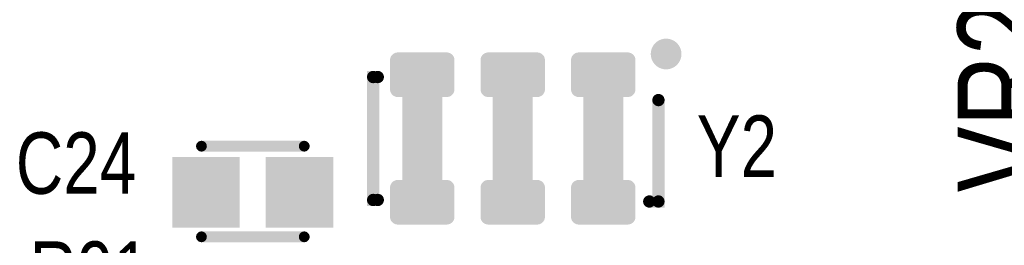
# Model space of a CAD drawing. Extents: x 0.61 to 3.61, y 0.19 to 4.26.
# Tile 3 of 16: x 1.63 to 2.27, y 2 to 2.15. Entities that reach past the tile are written whole.
import ezdxf

# ---------------------------------------------------------------- set-up
doc = ezdxf.new("R2010")
doc.units = 0

msp = doc.modelspace()

# ---------------------------------------------------------------- linework, layer by layer
at = {"layer": 'SMT', "const_width": 0.01}
for points in [[(1.877, 2.1), (1.877, 2.119)], [(1.877, 2.119), (1.909, 2.119)], [(1.881, 2.1), (1.881, 2.119)], [(1.89, 2.017), (1.89, 2.119)], [(1.899, 2.017), (1.899, 2.119)], [(1.908, 2.1), (1.908, 2.119)], [(1.909, 2.1), (1.909, 2.119)], [(1.936, 2.1), (1.936, 2.119)], [(1.936, 2.119), (1.968, 2.119)], [(1.94, 2.1), (1.94, 2.119)], [(1.949, 2.017), (1.949, 2.119)], [(1.958, 2.017), (1.958, 2.119)], [(1.967, 2.1), (1.967, 2.119)], [(1.968, 2.1), (1.968, 2.119)], [(1.995, 2.1), (1.995, 2.119)], [(1.995, 2.119), (2.027, 2.119)], [(1.999, 2.1), (1.999, 2.119)], [(2.008, 2.017), (2.008, 2.119)], [(2.017, 2.017), (2.017, 2.119)], [(2.026, 2.1), (2.026, 2.119)], [(2.027, 2.1), (2.027, 2.119)], [(1.877, 2.111), (1.909, 2.111)], [(1.936, 2.111), (1.968, 2.111)], [(1.995, 2.111), (2.027, 2.111)], [(1.877, 2.102), (1.909, 2.102)], [(1.936, 2.102), (1.968, 2.102)], [(1.995, 2.102), (2.027, 2.102)], [(1.877, 2.1), (1.885, 2.1)], [(1.885, 2.036), (1.885, 2.1)], [(1.901, 2.036), (1.901, 2.1)], [(1.901, 2.1), (1.909, 2.1)], [(1.936, 2.1), (1.944, 2.1)], [(1.944, 2.036), (1.944, 2.1)], [(1.96, 2.036), (1.96, 2.1)], [(1.96, 2.1), (1.968, 2.1)], [(1.995, 2.1), (2.003, 2.1)], [(2.003, 2.036), (2.003, 2.1)], [(2.019, 2.036), (2.019, 2.1)], [(2.019, 2.1), (2.027, 2.1)], [(1.885, 2.093), (1.901, 2.093)], [(1.944, 2.093), (1.96, 2.093)], [(2.003, 2.093), (2.019, 2.093)], [(1.885, 2.084), (1.901, 2.084)], [(1.944, 2.084), (1.96, 2.084)], [(2.003, 2.084), (2.019, 2.084)], [(1.885, 2.075), (1.901, 2.075)], [(1.944, 2.075), (1.96, 2.075)], [(2.003, 2.075), (2.019, 2.075)], [(1.885, 2.066), (1.901, 2.066)], [(1.944, 2.066), (1.96, 2.066)], [(2.003, 2.066), (2.019, 2.066)], [(1.885, 2.057), (1.901, 2.057)], [(1.944, 2.057), (1.96, 2.057)], [(2.003, 2.057), (2.019, 2.057)], [(1.885, 2.048), (1.901, 2.048)], [(1.944, 2.048), (1.96, 2.048)], [(2.003, 2.048), (2.019, 2.048)], [(1.885, 2.039), (1.901, 2.039)], [(1.944, 2.039), (1.96, 2.039)], [(2.003, 2.039), (2.019, 2.039)], [(1.877, 2.036), (1.885, 2.036)], [(1.877, 2.017), (1.877, 2.036)], [(1.881, 2.017), (1.881, 2.036)], [(1.901, 2.036), (1.909, 2.036)], [(1.908, 2.017), (1.908, 2.036)], [(1.909, 2.017), (1.909, 2.036)], [(1.936, 2.036), (1.944, 2.036)], [(1.936, 2.017), (1.936, 2.036)], [(1.94, 2.017), (1.94, 2.036)], [(1.96, 2.036), (1.968, 2.036)], [(1.967, 2.017), (1.967, 2.036)], [(1.968, 2.017), (1.968, 2.036)], [(1.995, 2.036), (2.003, 2.036)], [(1.995, 2.017), (1.995, 2.036)], [(1.999, 2.017), (1.999, 2.036)], [(2.019, 2.036), (2.027, 2.036)], [(2.026, 2.017), (2.026, 2.036)], [(2.027, 2.017), (2.027, 2.036)], [(1.877, 2.03), (1.909, 2.03)], [(1.936, 2.03), (1.968, 2.03)], [(1.995, 2.03), (2.027, 2.03)], [(1.877, 2.021), (1.909, 2.021)], [(1.936, 2.021), (1.968, 2.021)], [(1.995, 2.021), (2.027, 2.021)], [(1.877, 2.017), (1.909, 2.017)], [(1.936, 2.017), (1.968, 2.017)], [(1.995, 2.017), (2.027, 2.017)]]:
    msp.add_lwpolyline(points, dxfattribs=at)
at = {"layer": 'SMT', "const_width": 0.005}
for points in [[(1.8745, 2.119, 1), (1.8795, 2.119, 1)], [(1.8745, 2.119, 1), (1.8795, 2.119, 1)], [(1.8785, 2.119, 1), (1.8835, 2.119, 1)], [(1.8875, 2.119, 1), (1.8925, 2.119, 1)], [(1.8965, 2.119, 1), (1.9015, 2.119, 1)], [(1.9055, 2.119, 1), (1.9105, 2.119, 1)], [(1.9065, 2.119, 1), (1.9115, 2.119, 1)], [(1.9065, 2.119, 1), (1.9115, 2.119, 1)], [(1.9335, 2.119, 1), (1.9385, 2.119, 1)], [(1.9335, 2.119, 1), (1.9385, 2.119, 1)], [(1.9375, 2.119, 1), (1.9425, 2.119, 1)], [(1.9465, 2.119, 1), (1.9515, 2.119, 1)], [(1.9555, 2.119, 1), (1.9605, 2.119, 1)], [(1.9645, 2.119, 1), (1.9695, 2.119, 1)], [(1.9655, 2.119, 1), (1.9705, 2.119, 1)], [(1.9655, 2.119, 1), (1.9705, 2.119, 1)], [(1.9925, 2.119, 1), (1.9975, 2.119, 1)], [(1.9925, 2.119, 1), (1.9975, 2.119, 1)], [(1.9965, 2.119, 1), (2.0015, 2.119, 1)], [(2.0055, 2.119, 1), (2.0105, 2.119, 1)], [(2.0145, 2.119, 1), (2.0195, 2.119, 1)], [(2.0235, 2.119, 1), (2.0285, 2.119, 1)], [(2.0245, 2.119, 1), (2.0295, 2.119, 1)], [(2.0245, 2.119, 1), (2.0295, 2.119, 1)], [(1.8745, 2.111, 1), (1.8795, 2.111, 1)], [(1.9065, 2.111, 1), (1.9115, 2.111, 1)], [(1.9335, 2.111, 1), (1.9385, 2.111, 1)], [(1.9655, 2.111, 1), (1.9705, 2.111, 1)], [(1.9925, 2.111, 1), (1.9975, 2.111, 1)], [(2.0245, 2.111, 1), (2.0295, 2.111, 1)], [(1.8745, 2.102, 1), (1.8795, 2.102, 1)], [(1.9065, 2.102, 1), (1.9115, 2.102, 1)], [(1.9335, 2.102, 1), (1.9385, 2.102, 1)], [(1.9655, 2.102, 1), (1.9705, 2.102, 1)], [(1.9925, 2.102, 1), (1.9975, 2.102, 1)], [(2.0245, 2.102, 1), (2.0295, 2.102, 1)], [(1.8745, 2.1, 1), (1.8795, 2.1, 1)], [(1.8745, 2.1, 1), (1.8795, 2.1, 1)], [(1.8785, 2.1, 1), (1.8835, 2.1, 1)], [(1.8825, 2.1, 1), (1.8875, 2.1, 1)], [(1.8825, 2.1, 1), (1.8875, 2.1, 1)], [(1.8985, 2.1, 1), (1.9035, 2.1, 1)], [(1.8985, 2.1, 1), (1.9035, 2.1, 1)], [(1.9055, 2.1, 1), (1.9105, 2.1, 1)], [(1.9065, 2.1, 1), (1.9115, 2.1, 1)], [(1.9065, 2.1, 1), (1.9115, 2.1, 1)], [(1.9335, 2.1, 1), (1.9385, 2.1, 1)], [(1.9335, 2.1, 1), (1.9385, 2.1, 1)], [(1.9375, 2.1, 1), (1.9425, 2.1, 1)], [(1.9415, 2.1, 1), (1.9465, 2.1, 1)], [(1.9415, 2.1, 1), (1.9465, 2.1, 1)], [(1.9575, 2.1, 1), (1.9625, 2.1, 1)], [(1.9575, 2.1, 1), (1.9625, 2.1, 1)], [(1.9645, 2.1, 1), (1.9695, 2.1, 1)], [(1.9655, 2.1, 1), (1.9705, 2.1, 1)], [(1.9655, 2.1, 1), (1.9705, 2.1, 1)], [(1.9925, 2.1, 1), (1.9975, 2.1, 1)], [(1.9925, 2.1, 1), (1.9975, 2.1, 1)], [(1.9965, 2.1, 1), (2.0015, 2.1, 1)], [(2.0005, 2.1, 1), (2.0055, 2.1, 1)], [(2.0005, 2.1, 1), (2.0055, 2.1, 1)], [(2.0165, 2.1, 1), (2.0215, 2.1, 1)], [(2.0165, 2.1, 1), (2.0215, 2.1, 1)], [(2.0235, 2.1, 1), (2.0285, 2.1, 1)], [(2.0245, 2.1, 1), (2.0295, 2.1, 1)], [(2.0245, 2.1, 1), (2.0295, 2.1, 1)], [(1.8825, 2.093, 1), (1.8875, 2.093, 1)], [(1.8985, 2.093, 1), (1.9035, 2.093, 1)], [(1.9415, 2.093, 1), (1.9465, 2.093, 1)], [(1.9575, 2.093, 1), (1.9625, 2.093, 1)], [(2.0005, 2.093, 1), (2.0055, 2.093, 1)], [(2.0165, 2.093, 1), (2.0215, 2.093, 1)], [(1.8825, 2.084, 1), (1.8875, 2.084, 1)], [(1.8985, 2.084, 1), (1.9035, 2.084, 1)], [(1.9415, 2.084, 1), (1.9465, 2.084, 1)], [(1.9575, 2.084, 1), (1.9625, 2.084, 1)], [(2.0005, 2.084, 1), (2.0055, 2.084, 1)], [(2.0165, 2.084, 1), (2.0215, 2.084, 1)], [(1.8825, 2.075, 1), (1.8875, 2.075, 1)], [(1.8985, 2.075, 1), (1.9035, 2.075, 1)], [(1.9415, 2.075, 1), (1.9465, 2.075, 1)], [(1.9575, 2.075, 1), (1.9625, 2.075, 1)], [(2.0005, 2.075, 1), (2.0055, 2.075, 1)], [(2.0165, 2.075, 1), (2.0215, 2.075, 1)], [(1.8825, 2.066, 1), (1.8875, 2.066, 1)], [(1.8985, 2.066, 1), (1.9035, 2.066, 1)], [(1.9415, 2.066, 1), (1.9465, 2.066, 1)], [(1.9575, 2.066, 1), (1.9625, 2.066, 1)], [(2.0005, 2.066, 1), (2.0055, 2.066, 1)], [(2.0165, 2.066, 1), (2.0215, 2.066, 1)], [(1.8825, 2.057, 1), (1.8875, 2.057, 1)], [(1.8985, 2.057, 1), (1.9035, 2.057, 1)], [(1.9415, 2.057, 1), (1.9465, 2.057, 1)], [(1.9575, 2.057, 1), (1.9625, 2.057, 1)], [(2.0005, 2.057, 1), (2.0055, 2.057, 1)], [(2.0165, 2.057, 1), (2.0215, 2.057, 1)], [(1.8825, 2.048, 1), (1.8875, 2.048, 1)], [(1.8985, 2.048, 1), (1.9035, 2.048, 1)], [(1.9415, 2.048, 1), (1.9465, 2.048, 1)], [(1.9575, 2.048, 1), (1.9625, 2.048, 1)], [(2.0005, 2.048, 1), (2.0055, 2.048, 1)], [(2.0165, 2.048, 1), (2.0215, 2.048, 1)], [(1.8825, 2.039, 1), (1.8875, 2.039, 1)], [(1.8985, 2.039, 1), (1.9035, 2.039, 1)], [(1.9415, 2.039, 1), (1.9465, 2.039, 1)], [(1.9575, 2.039, 1), (1.9625, 2.039, 1)], [(2.0005, 2.039, 1), (2.0055, 2.039, 1)], [(2.0165, 2.039, 1), (2.0215, 2.039, 1)], [(1.8745, 2.036, 1), (1.8795, 2.036, 1)], [(1.8745, 2.036, 1), (1.8795, 2.036, 1)], [(1.8785, 2.036, 1), (1.8835, 2.036, 1)], [(1.8825, 2.036, 1), (1.8875, 2.036, 1)], [(1.8825, 2.036, 1), (1.8875, 2.036, 1)], [(1.8985, 2.036, 1), (1.9035, 2.036, 1)], [(1.8985, 2.036, 1), (1.9035, 2.036, 1)], [(1.9055, 2.036, 1), (1.9105, 2.036, 1)], [(1.9065, 2.036, 1), (1.9115, 2.036, 1)], [(1.9065, 2.036, 1), (1.9115, 2.036, 1)], [(1.9335, 2.036, 1), (1.9385, 2.036, 1)], [(1.9335, 2.036, 1), (1.9385, 2.036, 1)], [(1.9375, 2.036, 1), (1.9425, 2.036, 1)], [(1.9415, 2.036, 1), (1.9465, 2.036, 1)], [(1.9415, 2.036, 1), (1.9465, 2.036, 1)], [(1.9575, 2.036, 1), (1.9625, 2.036, 1)], [(1.9575, 2.036, 1), (1.9625, 2.036, 1)], [(1.9645, 2.036, 1), (1.9695, 2.036, 1)], [(1.9655, 2.036, 1), (1.9705, 2.036, 1)], [(1.9655, 2.036, 1), (1.9705, 2.036, 1)], [(1.9925, 2.036, 1), (1.9975, 2.036, 1)], [(1.9925, 2.036, 1), (1.9975, 2.036, 1)], [(1.9965, 2.036, 1), (2.0015, 2.036, 1)], [(2.0005, 2.036, 1), (2.0055, 2.036, 1)], [(2.0005, 2.036, 1), (2.0055, 2.036, 1)], [(2.0165, 2.036, 1), (2.0215, 2.036, 1)], [(2.0165, 2.036, 1), (2.0215, 2.036, 1)], [(2.0235, 2.036, 1), (2.0285, 2.036, 1)], [(2.0245, 2.036, 1), (2.0295, 2.036, 1)], [(2.0245, 2.036, 1), (2.0295, 2.036, 1)], [(1.8745, 2.03, 1), (1.8795, 2.03, 1)], [(1.9065, 2.03, 1), (1.9115, 2.03, 1)], [(1.9335, 2.03, 1), (1.9385, 2.03, 1)], [(1.9655, 2.03, 1), (1.9705, 2.03, 1)], [(1.9925, 2.03, 1), (1.9975, 2.03, 1)], [(2.0245, 2.03, 1), (2.0295, 2.03, 1)], [(1.8745, 2.021, 1), (1.8795, 2.021, 1)], [(1.9065, 2.021, 1), (1.9115, 2.021, 1)], [(1.9335, 2.021, 1), (1.9385, 2.021, 1)], [(1.9655, 2.021, 1), (1.9705, 2.021, 1)], [(1.9925, 2.021, 1), (1.9975, 2.021, 1)], [(2.0245, 2.021, 1), (2.0295, 2.021, 1)], [(1.8745, 2.017, 1), (1.8795, 2.017, 1)], [(1.8745, 2.017, 1), (1.8795, 2.017, 1)], [(1.8785, 2.017, 1), (1.8835, 2.017, 1)], [(1.8875, 2.017, 1), (1.8925, 2.017, 1)], [(1.8965, 2.017, 1), (1.9015, 2.017, 1)], [(1.9055, 2.017, 1), (1.9105, 2.017, 1)], [(1.9065, 2.017, 1), (1.9115, 2.017, 1)], [(1.9065, 2.017, 1), (1.9115, 2.017, 1)], [(1.9335, 2.017, 1), (1.9385, 2.017, 1)], [(1.9335, 2.017, 1), (1.9385, 2.017, 1)], [(1.9375, 2.017, 1), (1.9425, 2.017, 1)], [(1.9465, 2.017, 1), (1.9515, 2.017, 1)], [(1.9555, 2.017, 1), (1.9605, 2.017, 1)], [(1.9645, 2.017, 1), (1.9695, 2.017, 1)], [(1.9655, 2.017, 1), (1.9705, 2.017, 1)], [(1.9655, 2.017, 1), (1.9705, 2.017, 1)], [(1.9925, 2.017, 1), (1.9975, 2.017, 1)], [(1.9925, 2.017, 1), (1.9975, 2.017, 1)], [(1.9965, 2.017, 1), (2.0015, 2.017, 1)], [(2.0055, 2.017, 1), (2.0105, 2.017, 1)], [(2.0145, 2.017, 1), (2.0195, 2.017, 1)], [(2.0235, 2.017, 1), (2.0285, 2.017, 1)], [(2.0245, 2.017, 1), (2.0295, 2.017, 1)], [(2.0245, 2.017, 1), (2.0295, 2.017, 1)]]:
    msp.add_lwpolyline(points, format="xyb", close=True, dxfattribs=at)
at = {"layer": 'SMT'}
for points in [[(1.88, 2.055), (1.906, 2.055), (1.88, 2.081), (1.906, 2.081)], [(1.939, 2.055), (1.965, 2.055), (1.939, 2.081), (1.965, 2.081)], [(1.998, 2.055), (2.024, 2.055), (1.998, 2.081), (2.024, 2.081)], [(1.73, 2.01), (1.774, 2.01), (1.73, 2.056), (1.774, 2.056)], [(1.791, 2.01), (1.835, 2.01), (1.791, 2.056), (1.835, 2.056)]]:
    msp.add_solid(points, dxfattribs=at)
at = {"layer": 'SST', "const_width": 0.01}
for points in [[(2.057, 2.123, 1), (2.047, 2.123)], [(2.047, 2.123, 1), (2.057, 2.123)]]:
    msp.add_lwpolyline(points, format="xyb", dxfattribs=at)
at = {"layer": 'SST'}
for points, const_width in [([(2.0445, 2.123, 1), (2.0495, 2.123, 1)], 0.005), ([(2.0445, 2.123, 1), (2.0495, 2.123, 1)], 0.005), ([(2.0545, 2.123, 1), (2.0595, 2.123, 1)], 0.005), ([(2.0545, 2.123, 1), (2.0595, 2.123, 1)], 0.005), ([(1.859, 2.108, 1), (1.863, 2.108, 1)], 0.004), ([(1.862, 2.108, 1), (1.866, 2.108, 1)], 0.004), ([(2.045, 2.093, 1), (2.049, 2.093, 1)], 0.004), ([(1.7473, 2.063, 1), (1.7508, 2.063, 1)], 0.0035), ([(1.8143, 2.063, 1), (1.8178, 2.063, 1)], 0.0035), ([(1.859, 2.028, 1), (1.863, 2.028, 1)], 0.004), ([(1.862, 2.028, 1), (1.866, 2.028, 1)], 0.004), ([(2.039, 2.027, 1), (2.043, 2.027, 1)], 0.004), ([(2.045, 2.027, 1), (2.049, 2.027, 1)], 0.004), ([(1.7473, 2.004, 1), (1.7508, 2.004, 1)], 0.0035), ([(1.8143, 2.004, 1), (1.8178, 2.004, 1)], 0.0035)]:
    msp.add_lwpolyline(points, format="xyb", close=True, dxfattribs=dict(at, const_width=const_width))
for points, const_width in [([(1.864, 2.108), (1.861, 2.108), (1.861, 2.028), (1.864, 2.028)], 0.008), ([(2.047, 2.093), (2.047, 2.027), (2.041, 2.027)], 0.008), ([(1.749, 2.063), (1.816, 2.063)], 0.007), ([(1.749, 2.004), (1.816, 2.004)], 0.007)]:
    msp.add_lwpolyline(points, dxfattribs=dict(at, const_width=const_width))

# ---------------------------------------------------------------- texts
at = {"layer": 'SST', "width": 0.8}
for s, height, rotation, p in [('VR2', 0.06, 90, (2.302, 2.033)), ('Y2', 0.04, 360, (2.072, 2.043)), ('C24', 0.04, 360, (1.628, 2.032)), ('R91', 0.04, 360, (1.637, 1.961))]:
    msp.add_text(s, height=height, rotation=rotation, dxfattribs=at).set_placement(p)

doc.saveas('drawing.dxf')
